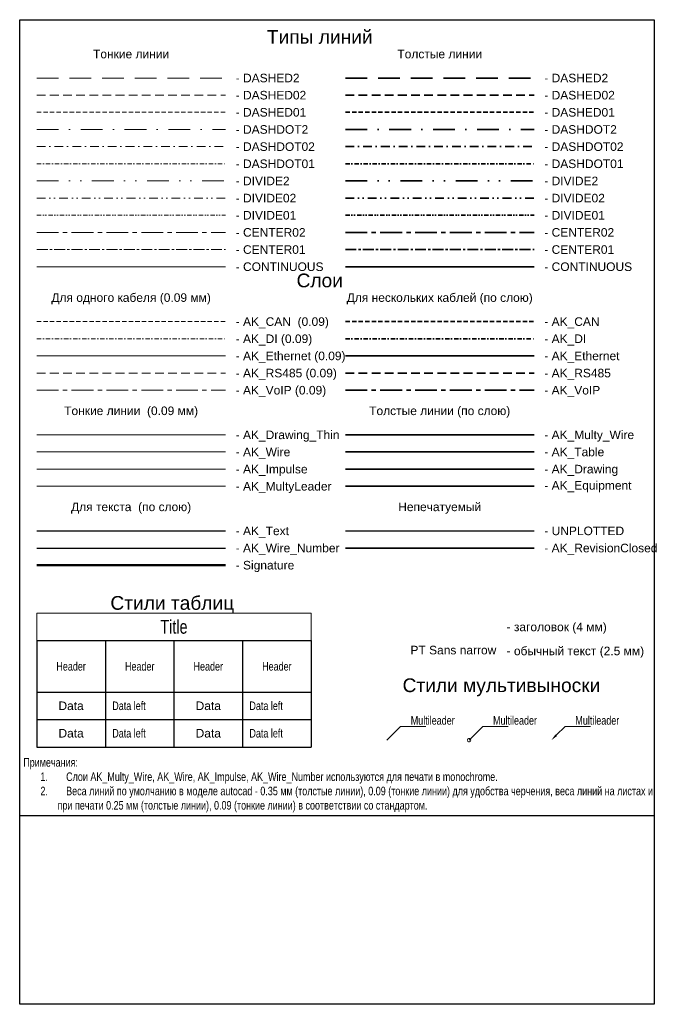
# Model space of a CAD drawing. Header units: millimetres. Extents: x -810 to 3695, y -2403 to 287.
# Tile 1 of 8: x -810 to -625, y 0 to 287. Entities that reach past the tile are written whole.
import ezdxf
from ezdxf import colors
from ezdxf.entities.mleader import LeaderData, LeaderLine
from ezdxf.enums import TextEntityAlignment as Align
from ezdxf.math import Vec2, Vec3

# ---------------------------------------------------------------- set-up
doc = ezdxf.new("R2010")
doc.units = ezdxf.units.MM
for name, pattern in [('CENTER01', [5.08, 3.175, -0.635, 0.635, -0.635]), ('CENTER02', [10.16, 6.35, -1.27, 1.27, -1.27]), ('DASHDOT01', [2.54, 1.27, -0.635, 0, -0.635]), ('DASHDOT02', [5.08, 2.54, -1.27, 0, -1.27]), ('DASHDOT2', [12.7, 6.35, -3.175, 0, -3.175]), ('DASHED01', [1.915, 1.27, -0.645]), ('DASHED02', [3.83, 2.54, -1.29]), ('DASHED2', [9.525, 6.35, -3.175]), ('DIVIDE01', [3.175, 1.27, -0.635, 0, -0.635, 0, -0.635]), ('DIVIDE02', [6.35, 2.54, -1.27, 0, -1.27, 0, -1.27]), ('DIVIDE2', [15.875, 6.35, -3.175, 0, -3.175, 0, -3.175])]:
    doc.linetypes.add(name, pattern=pattern)
doc.layers.get('0').update_dxf_attribs({"linetype": 'CONTINUOUS'})
doc.layers.get('Defpoints').update_dxf_attribs({"linetype": 'CONTINUOUS'})
for name, color, linetype, lineweight in [('AK_CAN', 192, 'DASHED01', 35), ('AK_DI', 232, 'DASHDOT01', 35), ('AK_Drawing', 7, 'CONTINUOUS', 35), ('AK_Drawing_Thin', 7, 'CONTINUOUS', 9), ('AK_Equipment', 7, 'CONTINUOUS', 35), ('AK_Ethernet', 5, 'CONTINUOUS', 35), ('AK_Impulse', 222, 'CONTINUOUS', 9), ('AK_Multy_Wire', 252, 'CONTINUOUS', 35), ('AK_MultyLeader', 7, 'CONTINUOUS', 9), ('AK_RevisionClosed', 7, 'CONTINUOUS', 35), ('AK_RS-485', 6, 'DASHED02', 35), ('AK_Table', 7, 'CONTINUOUS', 35), ('AK_VoiP', 84, 'CENTER02', 35), ('AK_Wire_24VDC', 1, 'CONTINUOUS', 9)]:
    doc.layers.add(name, color=color, linetype=linetype, lineweight=lineweight)
doc.layers.add('AK_Text', color=7, linetype='CONTINUOUS')
doc.layers.add('AK_Wire_Number', color=94, linetype='CONTINUOUS')
doc.layers.add('Signature', color=7, linetype='CONTINUOUS', lineweight=50, true_color=0x0101fe)
doc.layers.add('UNPLOTTED', color=2, linetype='CONTINUOUS', plot=False)
doc.styles.add('CP.Text', font='arial.ttf')
doc.styles.add('PT Sans Narrow', font='arial.ttf', dxfattribs={"width": 0.75})

# ---------------------------------------------------------------- blocks, each defined once
blk = doc.blocks.new('*U14')
at = {"layer": 'UNPLOTTED'}
for points in [[(-185, 287), (0, 287), (0, 0), (-185, 0)], [(-185, 55), (0, 55), (0, 0), (-185, 0)]]:
    blk.add_lwpolyline(points, close=True, dxfattribs=at)
blk = doc.blocks.new('*T7')
at = {"layer": 'AK_Table', "color": 0, "linetype": 'ByBlock', "lineweight": -2, "ltscale": 10, "transparency": 16777216}
for p, q in [((0, -8), (80, -8)), ((0, -8), (0, -39)), ((20, -8), (20, -39)), ((40, -8), (40, -39)), ((60, -8), (60, -39)), ((80, -8), (80, -39)), ((0, -23), (80, -23)), ((0, -31), (80, -31)), ((0, -39), (80, -39))]:
    blk.add_line(p, q, dxfattribs=at)
at = {"layer": 'Defpoints', "color": 8, "linetype": 'ByBlock', "lineweight": 0, "ltscale": 10, "transparency": 16777216}
for p, q in [((0, 0), (80, 0)), ((0, 0), (0, -8)), ((80, 0), (80, -8))]:
    blk.add_line(p, q, dxfattribs=at)
at = {"layer": 'AK_Table', "color": 0, "ltscale": 10, "transparency": 16777216}
for s, insert, char_height, width, attachment_point, style in [('Title', (40, -4), 4, 79.4, 5, 'PT Sans Narrow'), ('Header', (10, -15.5), 2.5, 19, 5, 'PT Sans Narrow'), ('Header', (30, -15.5), 2.5, 19, 5, 'PT Sans Narrow'), ('Header', (50, -15.5), 2.5, 19, 5, 'PT Sans Narrow'), ('Header', (70, -15.5), 2.5, 19, 5, 'PT Sans Narrow'), ('Data', (10, -27), 2.5, 18.218, 5, 'CP.Text'), ('Data left', (22, -27), 2.5, 16, 4, 'PT Sans Narrow'), ('Data', (50, -27), 2.5, 18.218, 5, 'CP.Text'), ('Data left', (62, -27), 2.5, 16, 4, 'PT Sans Narrow'), ('Data', (10, -35), 2.5, 18.218, 5, 'CP.Text'), ('Data left', (22, -35), 2.5, 16, 4, 'PT Sans Narrow'), ('Data', (50, -35), 2.5, 18.218, 5, 'CP.Text'), ('Data left', (62, -35), 2.5, 16, 4, 'PT Sans Narrow')]:
    blk.add_mtext(s, dxfattribs=dict(at, insert=insert, char_height=char_height, width=width, attachment_point=attachment_point, style=style))
blk = doc.blocks.new('_DotSmall')
at = {"color": 0, "linetype": 'ByBlock', "const_width": 0.5}
blk.add_lwpolyline([(-0.0625, 0, 1), (0.0625, 0, 1)], format="xyb", close=True, dxfattribs=at)
blk = doc.blocks.new('_None')

msp = doc.modelspace()

# ---------------------------------------------------------------- linework, layer by layer
at = {"linetype": 'DASHED2', "lineweight": 9}
msp.add_line((-805, 270), (-750, 270), dxfattribs=at)
at = {"linetype": 'DASHED2', "lineweight": 35}
msp.add_line((-715, 270), (-660, 270), dxfattribs=at)
at = {"linetype": 'DASHED02', "lineweight": 9}
msp.add_line((-805, 265), (-750, 265), dxfattribs=at)
at = {"linetype": 'DASHED02', "lineweight": 35}
msp.add_line((-715, 265), (-660, 265), dxfattribs=at)
at = {"linetype": 'DASHED01', "lineweight": 9}
msp.add_line((-805, 260), (-750, 260), dxfattribs=at)
at = {"linetype": 'DASHED01', "lineweight": 35}
msp.add_line((-715, 260), (-660, 260), dxfattribs=at)
at = {"linetype": 'DASHDOT2', "lineweight": 9}
msp.add_line((-805, 255), (-750, 255), dxfattribs=at)
at = {"linetype": 'DASHDOT2', "lineweight": 35}
msp.add_line((-715, 255), (-660, 255), dxfattribs=at)
at = {"linetype": 'DASHDOT02', "lineweight": 9}
msp.add_line((-805, 250), (-750, 250), dxfattribs=at)
at = {"linetype": 'DASHDOT02', "lineweight": 35}
msp.add_line((-715, 250), (-660, 250), dxfattribs=at)
at = {"linetype": 'DASHDOT01', "lineweight": 9}
msp.add_line((-805, 245), (-750, 245), dxfattribs=at)
at = {"linetype": 'DASHDOT01', "lineweight": 35}
msp.add_line((-715, 245), (-660, 245), dxfattribs=at)
at = {"linetype": 'DIVIDE2', "lineweight": 9}
msp.add_line((-805, 240), (-750, 240), dxfattribs=at)
at = {"linetype": 'DIVIDE2', "lineweight": 35}
msp.add_line((-715, 240), (-660, 240), dxfattribs=at)
at = {"linetype": 'DIVIDE02', "lineweight": 9}
msp.add_line((-805, 235), (-750, 235), dxfattribs=at)
at = {"linetype": 'DIVIDE02', "lineweight": 35}
msp.add_line((-715, 235), (-660, 235), dxfattribs=at)
at = {"linetype": 'DIVIDE01', "lineweight": 9}
msp.add_line((-805, 230), (-750, 230), dxfattribs=at)
at = {"linetype": 'DIVIDE01', "lineweight": 35}
msp.add_line((-715, 230), (-660, 230), dxfattribs=at)
at = {"linetype": 'CENTER02', "lineweight": 9}
msp.add_line((-805, 225), (-750, 225), dxfattribs=at)
at = {"linetype": 'CENTER02', "lineweight": 35}
msp.add_line((-715, 225), (-660, 225), dxfattribs=at)
at = {"linetype": 'CENTER01', "lineweight": 9}
msp.add_line((-805, 220), (-750, 220), dxfattribs=at)
at = {"linetype": 'CENTER01', "lineweight": 35}
msp.add_line((-715, 220), (-660, 220), dxfattribs=at)
at = {"linetype": 'Continuous', "lineweight": 9}
msp.add_line((-805, 215), (-750, 215), dxfattribs=at)
at = {"linetype": 'Continuous', "lineweight": 35}
msp.add_line((-715, 215), (-660, 215), dxfattribs=at)
at = {"layer": 'AK_CAN', "lineweight": 9}
msp.add_line((-805, 199), (-750, 199), dxfattribs=at)
at = {"layer": 'AK_CAN'}
msp.add_line((-715, 199), (-660, 199), dxfattribs=at)
at = {"layer": 'AK_DI', "lineweight": 9}
msp.add_line((-805, 194), (-750, 194), dxfattribs=at)
at = {"layer": 'AK_DI'}
msp.add_line((-715, 194), (-660, 194), dxfattribs=at)
at = {"layer": 'AK_Drawing'}
msp.add_line((-715, 156), (-660, 156), dxfattribs=at)
at = {"layer": 'AK_Drawing_Thin'}
msp.add_line((-805, 166), (-750, 166), dxfattribs=at)
at = {"layer": 'AK_Equipment'}
msp.add_line((-715, 151), (-660, 151), dxfattribs=at)
at = {"layer": 'AK_Ethernet', "lineweight": 9}
msp.add_line((-805, 189), (-750, 189), dxfattribs=at)
at = {"layer": 'AK_Ethernet'}
msp.add_line((-715, 189), (-660, 189), dxfattribs=at)
at = {"layer": 'AK_Impulse', "lineweight": 9}
msp.add_line((-805, 156), (-750, 156), dxfattribs=at)
at = {"layer": 'AK_Multy_Wire'}
msp.add_line((-715, 166), (-660, 166), dxfattribs=at)
at = {"layer": 'AK_MultyLeader'}
msp.add_line((-805, 151), (-750, 151), dxfattribs=at)
at = {"layer": 'AK_RevisionClosed'}
msp.add_line((-715, 133), (-660, 133), dxfattribs=at)
at = {"layer": 'AK_RS-485', "lineweight": 9}
msp.add_line((-805, 184), (-750, 184), dxfattribs=at)
at = {"layer": 'AK_RS-485'}
msp.add_line((-715, 184), (-660, 184), dxfattribs=at)
at = {"layer": 'AK_Table'}
msp.add_line((-715, 161), (-660, 161), dxfattribs=at)
at = {"layer": 'AK_Text'}
msp.add_line((-805, 138), (-750, 138), dxfattribs=at)
at = {"layer": 'AK_VoiP', "lineweight": 9}
msp.add_line((-805, 179), (-750, 179), dxfattribs=at)
at = {"layer": 'AK_VoiP'}
msp.add_line((-715, 179), (-660, 179), dxfattribs=at)
at = {"layer": 'AK_Wire_24VDC'}
msp.add_line((-805, 161), (-750, 161), dxfattribs=at)
at = {"layer": 'AK_Wire_Number'}
msp.add_line((-805, 133), (-750, 133), dxfattribs=at)
at = {"layer": 'Signature'}
msp.add_line((-805, 128), (-750, 128), dxfattribs=at)
at = {"layer": 'UNPLOTTED'}
msp.add_line((-715, 138), (-660, 138), dxfattribs=at)

# ---------------------------------------------------------------- block references
msp.add_blockref('*T7', (-805, 114))
msp.add_blockref('*U14', (-625, 0), dxfattribs=at)

# ---------------------------------------------------------------- texts
at = {"layer": 'AK_Text', "style": 'PT Sans Narrow'}
for s, height, p in [('Типы линий', 4, (-722.5, 282)), ('Тонкие линии', 2.5, (-777.5, 277)), ('Толстые линии', 2.5, (-687.5, 277)), ('Слои', 4, (-722.5, 211)), ('Для одного кабеля (0.09 мм)', 2.5, (-777.5, 206)), ('Для нескольких каблей (по слою)', 2.5, (-687.5, 206)), ('Тонкие линии  (0.09 мм)', 2.5, (-777.5, 173)), ('Толстые линии (по слою)', 2.5, (-687.5, 173)), ('Для текста  (по слою)', 2.5, (-777.5, 145)), ('Непечатуемый', 2.5, (-687.5, 145)), ('Стили таблиц', 4, (-765.5, 117)), ('Стили мультивыноски', 4, (-669.5, 93))]:
    msp.add_text(s, height=height, dxfattribs=at).set_placement(p, align=Align.MIDDLE_CENTER)
for s, p in [('- DASHED2', (-747, 270)), ('- DASHED2', (-657, 270)), ('- DASHED02', (-747, 265)), ('- DASHED02', (-657, 265)), ('- DASHED01', (-747, 260)), ('- DASHED01', (-657, 260)), ('- DASHDOT2', (-747, 255)), ('- DASHDOT2', (-657, 255)), ('- DASHDOT02', (-747, 250)), ('- DASHDOT02', (-657, 250)), ('- DASHDOT01', (-747, 245)), ('- DASHDOT01', (-657, 245)), ('- DIVIDE2', (-747, 240)), ('- DIVIDE2', (-657, 240)), ('- DIVIDE02', (-747, 235)), ('- DIVIDE02', (-657, 235)), ('- DIVIDE01', (-747, 230)), ('- DIVIDE01', (-657, 230)), ('- CENTER02', (-747, 225)), ('- CENTER02', (-657, 225)), ('- CENTER01', (-747, 220)), ('- CENTER01', (-657, 220)), ('- CONTINUOUS', (-747, 215)), ('- CONTINUOUS', (-657, 215)), ('- AK_CAN  (0.09)', (-747, 199)), ('- AK_CAN  ', (-657, 199)), ('- AK_DI (0.09)', (-747, 194)), ('- AK_DI ', (-657, 194)), ('- AK_Ethernet (0.09)', (-747, 189)), ('- AK_Ethernet', (-657, 189)), ('- AK_RS485 (0.09)', (-747, 184)), ('- AK_RS485 ', (-657, 184)), ('- AK_VoIP (0.09)', (-747, 179)), ('- AK_VoIP', (-657, 179)), ('- AK_Drawing_Thin', (-747, 166)), ('- AK_Multy_Wire', (-657, 166)), ('- AK_Wire ', (-747, 161)), ('- AK_Table', (-657, 161)), ('- AK_Impulse', (-747, 156)), ('- AK_Drawing', (-657, 156)), ('- AK_MultyLeader', (-747, 151)), ('- AK_Equipment', (-657, 151.25)), ('- AK_Text', (-747, 138)), ('- UNPLOTTED', (-657, 138)), ('- AK_Wire_Number ', (-747, 133)), ('- AK_RevisionClosed', (-657, 133)), ('- Signature', (-747, 128)), ('- заголовок (4 мм)', (-668, 110)), ('- обычный текст (2.5 мм)', (-668, 103))]:
    msp.add_text(s, height=2.5, dxfattribs=at).set_placement(p, align=Align.MIDDLE_LEFT)
msp.add_text('PT Sans narrow', height=2.5, dxfattribs=at).set_placement((-671, 103.25), align=Align.MIDDLE_RIGHT)
at = {"layer": 'AK_Text', "insert": (-808.95, 56), "char_height": 2.5, "width": 184, "attachment_point": 7, "style": 'PT Sans Narrow'}
msp.add_mtext('\\pxi-3,l3,t1;Примечания:\\P\\pi-2,l4,t5;1.^IСлои AK_Multy_Wire, AK_Wire, AK_Impulse, AK_Wire_Number используются для печати в monochrome.\\P2.^IВеса линий по умолчанию в моделе autocad - 0.35 мм (толстые линии), 0.09 (тонкие линии) для удобства черчения, веса линий на листах и при печати 0.25 мм (толстые линии), 0.09 (тонкие линии) в соответствии со стандартом. ', dxfattribs=at)

# ---------------------------------------------------------------- leaders
at = {"layer": 'AK_MultyLeader'}
ml = msp.add_multileader_mtext('Standard', dxfattribs=at)
ml.set_content('Multileader', color=256, style='PT Sans Narrow')
ml.set_leader_properties(linetype='ByLayer', lineweight=-1)
ml.set_arrow_properties(name='NONE')
ml.build(insert=Vec2(0, 0))
ml.multileader.update_dxf_attribs({"text_left_attachment_type": 6, "text_right_attachment_type": 6, "dogleg_length": 1, "arrow_head_size": 2})
ctx = ml.context
ctx.base_point, ctx.char_height, ctx.arrow_head_size, ctx.plane_origin = Vec3(-697.95, 81), 2.5, 2, Vec3(-702.95, 73)
ctx.left_attachment, ctx.right_attachment = 6, 6
notes = []
notes.append((ctx, [(0, (1, 1, 0), (-698.95, 81), (1, 0), 1, [(0, [(-702.95, 77)], 0, [])])]))
ctx.mtext.insert, ctx.mtext.width, ctx.mtext.flow_direction = Vec3(-695.95, 84), 4.3425, 5
ml = msp.add_multileader_mtext('Standard', dxfattribs=at)
ml.set_content('Multileader', color=256, style='PT Sans Narrow')
ml.set_leader_properties(linetype='ByLayer', lineweight=-1)
ml.set_arrow_properties(name='DOTSMALL')
ml.build(insert=Vec2(0, 0))
ml.multileader.update_dxf_attribs({"text_left_attachment_type": 6, "text_right_attachment_type": 6, "dogleg_length": 1, "arrow_head_size": 2})
ctx = ml.context
ctx.base_point, ctx.char_height, ctx.arrow_head_size, ctx.plane_origin = Vec3(-673.95, 81), 2.5, 2, Vec3(-678.95, 73)
ctx.left_attachment, ctx.right_attachment = 6, 6
notes.append((ctx, [(0, (1, 1, 0), (-674.95, 81), (1, 0), 1, [(0, [(-678.95, 77)], 0, [])])]))
ctx.mtext.insert, ctx.mtext.width, ctx.mtext.flow_direction = Vec3(-671.95, 84), 4.3425, 5
ml = msp.add_multileader_mtext('Standard', dxfattribs=at)
ml.set_content('Multileader', color=256, style='PT Sans Narrow')
ml.set_leader_properties(linetype='ByLayer', lineweight=-1)
ml.build(insert=Vec2(0, 0))
ml.multileader.update_dxf_attribs({"text_left_attachment_type": 6, "text_right_attachment_type": 6, "dogleg_length": 1, "arrow_head_size": 2})
ctx = ml.context
ctx.base_point, ctx.char_height, ctx.arrow_head_size, ctx.plane_origin = Vec3(-649.95, 81), 2.5, 2, Vec3(-654.95, 73)
ctx.left_attachment, ctx.right_attachment = 6, 6
notes.append((ctx, [(0, (1, 1, 0), (-650.95, 81), (1, 0), 1, [(0, [(-654.95, 77)], 0, [])])]))
ctx.mtext.insert, ctx.mtext.width, ctx.mtext.flow_direction = Vec3(-647.95, 84), 4.3425, 5
for ctx, leaders in notes:
    for number, flags, end, landing, length, lines in leaders:
        leader = LeaderData()
        leader.index, (leader.has_last_leader_line, leader.has_dogleg_vector, leader.attachment_direction) = number, flags
        leader.last_leader_point, leader.dogleg_vector, leader.dogleg_length = Vec3(end), Vec3(landing), length
        for number, points, colour, breaks in lines:
            line = LeaderLine()
            line.index, line.vertices, line.color, line.breaks = number, Vec3.list(points), colors.encode_raw_color(colour), breaks
            leader.lines.append(line)
        ctx.leaders.append(leader)

doc.saveas('drawing.dxf')
